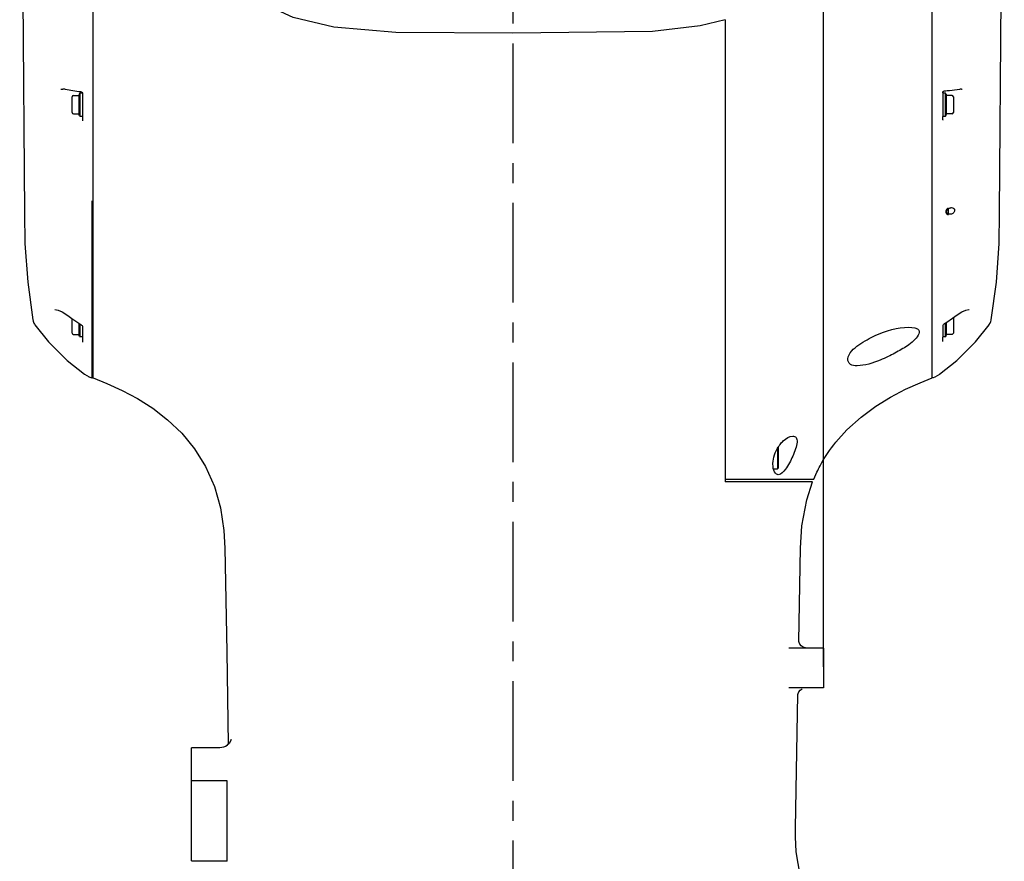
# Model space of a CAD drawing. Header units: millimetres. Extents: x 7426 to 8300, y 124 to 421.
# Tile 78 of 130: x 8085 to 8103, y 254 to 270. Entities that reach past the tile are written whole.
import ezdxf

# ---------------------------------------------------------------- set-up
doc = ezdxf.new("R2010")
doc.units = ezdxf.units.MM
doc.linetypes.add('BANKLINE1', pattern=[5.5, 4, -1.5])
doc.linetypes.add('CENTER', pattern=[0.6, 0.375, -0.075, 0.075, -0.075])
for name, color, linetype in [('00_COMPONENTS', 7, 'BANKLINE1'), ('DIM', 7, 'Continuous'), ('外形图', 7, 'Continuous')]:
    doc.layers.add(name, color=color, linetype=linetype)
doc.styles.add('微软雅黑', font='msyh.ttc')
doc.dimstyles.new('尺寸标注_1_20比例', dxfattribs={"dimtxt": 2.1, "dimasz": 1.7, "dimexe": 0.5, "dimexo": 0.4, "dimgap": 0.5, "dimtad": 1, "dimdec": 1, "dimlfac": 20, "dimdsep": 46, "dimtxsty": '微软雅黑', "dimcen": 0.09, "dimadec": 0, "dimazin": 0, "dimtp": 0.01, "dimtm": 0.01, "dimtfac": 1, "dimtdec": 1, "dimtofl": 0, "dimtmove": 0, "dimatfit": 3, "dimfxl": 1, "dimtolj": 1, "dimarcsym": 0})

# ---------------------------------------------------------------- blocks, each defined once
blk = doc.blocks.new('*D1523')
at = {"layer": 'Defpoints', "color": 0}
for p in [(8093.947, 287.402), (8093.947, 281.219), (8099.797, 257.093)]:
    blk.add_point(p, dxfattribs=at)
at = {"layer": 'DIM', "color": 0, "linetype": 'ByBlock', "lineweight": -2, "ltscale": 20}
for p, q in [((8093.947, 281.619), (8093.947, 287.902)), ((8099.797, 257.493), (8099.797, 287.902)), ((8092.247, 287.402), (8090.547, 287.402)), ((8099.797, 287.402), (8093.947, 287.402)), ((8101.497, 287.402), (8103.197, 287.402))]:
    blk.add_line(p, q, dxfattribs=at)
at = {"layer": 'DIM', "color": 0}
for points in [[(8092.247, 287.118), (8092.247, 287.685), (8093.947, 287.402)], [(8101.497, 287.685), (8101.497, 287.118), (8099.797, 287.402)]]:
    blk.add_solid(points, dxfattribs=at)
at = {"layer": 'DIM', "color": 0, "insert": (8096.887, 288.975), "char_height": 2.1, "attachment_point": 5, "style": '微软雅黑'}
blk.add_mtext('\\A1;\\A1;117', dxfattribs=at)

msp = doc.modelspace()

# ---------------------------------------------------------------- linework, layer by layer
at = {"layer": '00_COMPONENTS', "linetype": 'CENTER', "ltscale": 5}
msp.add_line((8093.9469, 281.2188), (8093.9469, 221.4993), dxfattribs=at)
at = {"layer": '外形图', "linetype": 'Continuous'}
for p, q in [((8086.0468, 262.9276), (8086.0468, 282.4188)), ((8101.847, 262.9278), (8101.847, 282.4188)), ((8084.6642, 278.2804), (8084.7534, 266.0322)), ((8103.1153, 266.0325), (8103.2034, 278.1274)), ((8097.9469, 269.6673), (8097.9469, 260.9685)), ((8085.4404, 268.3612), (8085.4735, 268.3617)), ((8085.7932, 268.2788), (8085.7795, 268.2411)), ((8085.7968, 268.2886), (8085.7968, 267.8486)), ((8085.7968, 268.2886), (8085.8458, 268.2886)), ((8085.8124, 268.3133), (8085.8173, 268.3126)), ((8085.8173, 268.3126), (8085.8226, 268.3119)), ((8085.8452, 268.292), (8085.8468, 268.2832)), ((8085.8468, 268.2832), (8085.8468, 267.777)), ((8102.047, 268.2911), (8102.047, 268.2996)), ((8102.047, 268.2911), (8102.047, 267.8465)), ((8102.047, 268.2886), (8102.097, 268.2886)), ((8102.0652, 268.3253), (8102.0711, 268.3269)), ((8102.0711, 268.3269), (8102.081, 268.3279)), ((8102.097, 267.8486), (8102.097, 268.2886)), ((8102.1006, 268.2788), (8102.1143, 268.2411)), ((8102.3951, 268.3608), (8102.4119, 268.361)), ((8085.6493, 267.9211), (8085.6493, 268.2161)), ((8085.6743, 268.2411), (8085.7795, 268.2411)), ((8085.7795, 268.2411), (8085.7795, 267.8961)), ((8102.2195, 268.2411), (8102.1143, 268.2411)), ((8102.1143, 267.8961), (8102.1143, 268.2411)), ((8102.2445, 268.2161), (8102.2445, 267.9211)), ((8085.6743, 267.8961), (8085.7795, 267.8961)), ((8085.7932, 267.8585), (8085.7795, 267.8961)), ((8102.1006, 267.8585), (8102.1143, 267.8961)), ((8102.2195, 267.8961), (8102.1143, 267.8961)), ((8085.8468, 267.8486), (8085.7968, 267.8486)), ((8102.097, 267.8486), (8102.047, 267.8486)), ((8102.047, 267.7925), (8102.047, 267.8465)), ((8086.0218, 266.2579), (8086.0218, 263.0054)), ((8102.147, 266.1088), (8102.147, 266.1238)), ((8102.147, 266.1077), (8102.147, 266.0139)), ((8102.147, 265.9979), (8102.147, 266.0128)), ((8085.3266, 264.2167), (8085.3269, 264.2167)), ((8102.5411, 264.2158), (8102.5413, 264.2158)), ((8085.6493, 263.7711), (8085.6493, 264.0442)), ((8102.2445, 264.0616), (8102.2445, 263.7711)), ((8085.7613, 263.9676), (8085.8151, 263.9327)), ((8085.7795, 263.9558), (8085.7795, 263.7461)), ((8085.7968, 263.9446), (8085.7968, 263.6986)), ((8085.8462, 263.8989), (8085.8468, 263.8963)), ((8085.8468, 263.8963), (8085.8468, 263.5988)), ((8102.047, 263.9186), (8102.047, 263.6961)), ((8102.0696, 263.9417), (8102.0787, 263.9484)), ((8102.0787, 263.9484), (8102.1183, 263.9743)), ((8102.097, 263.6986), (8102.097, 263.9604)), ((8102.1143, 263.7461), (8102.1143, 263.9717)), ((8085.6743, 263.7461), (8085.7795, 263.7461)), ((8085.7932, 263.7084), (8085.7795, 263.7461)), ((8085.8468, 263.6986), (8085.7968, 263.6986)), ((8102.097, 263.6986), (8102.047, 263.6986)), ((8102.047, 263.6132), (8102.047, 263.6961)), ((8102.1006, 263.7084), (8102.1143, 263.7461)), ((8102.2195, 263.7461), (8102.1143, 263.7461)), ((8085.8815, 262.9969), (8085.9693, 262.9486)), ((8085.9692, 262.9486), (8086.0218, 262.9274)), ((8086.0218, 263.0054), (8086.0218, 262.9274)), ((8086.0218, 262.9274), (8086.0318, 262.9274)), ((8101.8676, 262.9359), (8101.8995, 262.9488)), ((8101.8995, 262.9488), (8101.9873, 262.9971)), ((8098.9344, 261.6016), (8098.9344, 261.2185)), ((8098.9469, 261.6214), (8098.9469, 261.231)), ((8098.8582, 261.2185), (8098.9344, 261.2185)), ((8098.9469, 261.231), (8098.9344, 261.2185)), ((8099.615, 261.0185), (8099.6749, 261.1523)), ((8097.9469, 261.0185), (8099.6149, 261.0185)), ((8099.5946, 260.9685), (8097.9469, 260.9685)), ((8088.5286, 259.7207), (8088.5627, 257.7707)), ((8099.3346, 257.9751), (8099.3652, 259.7209)), ((8099.3347, 257.9683), (8099.3339, 257.9751)), ((8088.5627, 257.7707), (8088.5925, 256.036)), ((8099.7969, 257.8435), (8099.1435, 257.8435)), ((8099.7969, 257.8435), (8099.7969, 257.0935)), ((8099.7969, 257.0935), (8099.147, 257.0935)), ((8099.274, 254.4532), (8099.3174, 256.9708)), ((8099.3169, 256.9699), (8099.3214, 256.989)), ((8099.3619, 257.0533), (8099.3987, 257.0785)), ((8088.4306, 255.9685), (8087.8968, 255.9685)), ((8087.8968, 253.8406), (8087.8968, 255.9685)), ((8088.5718, 256.0169), (8088.5718, 256.0115)), ((8088.5718, 255.3421), (8087.8968, 255.3421)), ((8088.5718, 253.8306), (8088.5718, 255.3421)), ((8087.8968, 253.8406), (8088.5718, 253.8406))]:
    msp.add_line(p, q, dxfattribs=at)
for points in [[(8093.9469, 269.4123), (8091.7449, 269.4266), (8090.5805, 269.5248), (8089.8154, 269.7103), (8089.253, 269.9674), (8088.8242, 270.2808), (8088.5174, 270.6277), (8088.2977, 271.029), (8088.1583, 271.5115)], [(8097.9469, 269.6674), (8097.4764, 269.5528), (8096.5818, 269.4477), (8093.9469, 269.4123)], [(8085.8226, 268.3119), (8085.8289, 268.3099), (8085.8341, 268.3068), (8085.8385, 268.3029), (8085.8422, 268.2982), (8085.8452, 268.292)], [(8102.047, 268.2996), (8102.0483, 268.3077), (8102.0515, 268.3143), (8102.0555, 268.3191), (8102.06, 268.3227), (8102.0652, 268.3253)], [(8085.8468, 267.777), (8085.8455, 267.7693), (8085.8438, 267.7657)], [(8084.7534, 266.032), (8084.7637, 265.4575), (8084.8148, 264.7297), (8084.9137, 264.0186)], [(8102.955, 264.0188), (8103.054, 264.7299), (8103.105, 265.4577), (8103.1153, 266.0322)], [(8085.3269, 264.2167), (8085.3882, 264.2026), (8085.4645, 264.1671), (8085.5533, 264.1124), (8085.5986, 264.0805)], [(8102.27, 264.08), (8102.3134, 264.1106), (8102.4056, 264.1673), (8102.4798, 264.2017), (8102.5357, 264.2155), (8102.541, 264.2158)], [(8084.9137, 264.0185), (8084.9152, 264.0101), (8084.9195, 263.9927), (8084.9254, 263.9748), (8084.9333, 263.9569), (8084.943, 263.9391), (8084.9517, 263.926)], [(8085.5986, 264.0805), (8085.6454, 264.0468), (8085.7613, 263.9676)], [(8102.1183, 263.9743), (8102.2258, 264.0481), (8102.27, 264.08)], [(8102.9171, 263.9263), (8102.9209, 263.9319), (8102.9369, 263.96), (8102.9479, 263.9882), (8102.9546, 264.016), (8102.955, 264.0188)], [(8084.9517, 263.926), (8085.2079, 263.6042), (8085.5612, 263.2514), (8085.8825, 262.9961)], [(8085.8151, 263.9327), (8085.8288, 263.9222), (8085.8394, 263.9107), (8085.8454, 263.9009), (8085.8462, 263.8989)], [(8101.9862, 262.9964), (8102.3075, 263.2516), (8102.6608, 263.6044), (8102.9171, 263.9263)], [(8102.047, 263.9116), (8102.0475, 263.9141), (8102.0513, 263.9218), (8102.0588, 263.9315), (8102.0696, 263.9417)], [(8086.0468, 262.9276), (8086.3066, 262.8221), (8086.5923, 262.6922), (8086.8816, 262.5374), (8087.1694, 262.3545), (8087.4502, 262.1389), (8087.7164, 261.8857), (8087.9583, 261.5919), (8088.1659, 261.2576), (8088.3304, 260.8859), (8088.4458, 260.4829), (8088.5106, 260.0562), (8088.5286, 259.7209)], [(8100.0324, 261.719), (8100.2412, 261.9518), (8100.5057, 262.1904), (8100.7818, 262.3937), (8101.0626, 262.5663), (8101.3434, 262.7126), (8101.6193, 262.8355), (8101.847, 262.9276)], [(8099.3652, 259.7209), (8099.3922, 260.1432), (8099.4839, 260.6322), (8099.5947, 260.9685)], [(8099.3806, 257.8831), (8099.3544, 257.9149), (8099.34, 257.9463), (8099.3347, 257.9683)], [(8099.482, 257.8435), (8099.4632, 257.8447), (8099.4175, 257.8581), (8099.3806, 257.8831)], [(8099.3168, 256.9708), (8099.3165, 256.9668), (8099.3169, 256.9699)], [(8099.3214, 256.989), (8099.3357, 257.0211), (8099.3619, 257.0533)], [(8088.6471, 256.1122), (8088.6487, 256.1213), (8088.6481, 256.1197), (8088.6366, 256.0927), (8088.6053, 256.0477), (8088.5718, 256.017)], [(8099.8469, 252.8434), (8099.8202, 252.8707), (8099.731, 252.9684), (8099.6491, 253.0691), (8099.5768, 253.1701), (8099.5138, 253.2713), (8099.4594, 253.3731), (8099.4133, 253.4758), (8099.3749, 253.5792), (8099.3439, 253.6825), (8099.3195, 253.787), (8099.3005, 253.8961), (8099.2865, 254.0138), (8099.2774, 254.1454), (8099.2735, 254.2915), (8099.274, 254.4532)]]:
    msp.add_lwpolyline(points, dxfattribs=at)
for centre, radius, start, end in [((8085.4597, 267.9785), 0.3834, 82.63741, 87.94924), ((8085.4563, 267.9493), 0.4128, 81.16592, 82.68258), ((8087.665, 281.6703), 13.4849, 260.84575, 262.10339), ((8085.8073, 268.2736), 0.015, 134.44366, 160), ((8099.8161, 290.6968), 22.4834, 275.78156, 276.00805), ((8102.0865, 268.2736), 0.015, 20, 45.55634), ((8100.0641, 288.3626), 20.136, 276.00165, 276.5656), ((8102.4096, 267.971), 0.3901, 94.7892, 96.35476), ((8102.4081, 267.9892), 0.3718, 92.01346, 94.79852), ((8085.6743, 268.2161), 0.025, 90, 180), ((8102.2195, 268.2161), 0.025, 0, 90), ((8085.6743, 267.9211), 0.025, 180, 270), ((8102.2195, 267.9211), 0.025, 270, 0), ((8085.8073, 267.8636), 0.015, 200, 225.55634), ((8102.0865, 267.8636), 0.015, 314.44366, 340), ((8085.6743, 263.7711), 0.025, 180, 270), ((8085.8073, 263.7136), 0.015, 200, 225.55634), ((8102.0865, 263.7136), 0.015, 314.44366, 340), ((8102.2195, 263.7711), 0.025, 270, 0), ((8086.0318, 262.9424), 0.015, 270, 318.91109), ((8101.862, 262.9498), 0.015, 255.39523, 291.92326), ((8099.4671, 261.2968), 0.6163, 141.94994, 147.88613)]:
    msp.add_arc(centre, radius, start, end, dxfattribs=at)
for points, knots in [([(8102.0485, 267.7844), (8102.048, 267.7856), (8102.0472, 267.7883), (8102.047, 267.7911), (8102.047, 267.7925)], [0, 0, 0, 0, 0.4810954, 1, 1, 1, 1]), ([(8102.0544, 267.7762), (8102.0531, 267.7772), (8102.0508, 267.7798), (8102.0491, 267.7828), (8102.0485, 267.7844)], [0, 0, 0, 0, 0.490765, 1, 1, 1, 1]), ([(8102.1172, 266.0564), (8102.1172, 266.0602), (8102.1184, 266.0681), (8102.1213, 266.0755), (8102.1231, 266.0791)], [0, 0, 0, 0, 0.4872572, 1, 1, 1, 1]), ([(8102.1226, 266.0358), (8102.1209, 266.0389), (8102.1182, 266.0456), (8102.1172, 266.0528), (8102.1172, 266.0564)], [0, 0, 0, 0, 0.4974805, 1, 1, 1, 1]), ([(8102.1231, 266.0791), (8102.1249, 266.0829), (8102.1292, 266.0901), (8102.1343, 266.0967), (8102.1371, 266.0998)], [0, 0, 0, 0, 0.503491, 1, 1, 1, 1]), ([(8102.2102, 266.1311), (8102.2259, 266.1311), (8102.2639, 266.1219), (8102.2793, 266.0392), (8102.2142, 266.0061), (8102.1796, 266.0061)], [0, 0, 0, 0, 0.2286068, 0.4936736, 1, 1, 1, 1]), ([(8102.1827, 266.1277), (8102.1872, 266.1289), (8102.1964, 266.1306), (8102.2057, 266.1311), (8102.2102, 266.1311)], [0, 0, 0, 0, 0.5081567, 1, 1, 1, 1]), ([(8100.2574, 263.2851), (8100.27, 263.3966), (8100.4735, 263.5698), (8100.8514, 263.7772), (8101.191, 263.8811), (8101.4085, 263.8811)], [0, 0, 0, 0, 0.2503932, 0.514593, 1, 1, 1, 1]), ([(8101.4085, 263.8811), (8101.4743, 263.8811), (8101.683, 263.8496), (8101.4723, 263.5783), (8101.2719, 263.4659), (8101.1017, 263.3684), (8101.0172, 263.3281)], [0, 0, 0, 0, 0.2007439, 0.4252122, 0.7142953, 1, 1, 1, 1]), ([(8100.4305, 263.1561), (8100.3882, 263.1561), (8100.299, 263.1575), (8100.2531, 263.2474), (8100.2574, 263.2851)], [0, 0, 0, 0, 0.5274185, 1, 1, 1, 1]), ([(8101.0172, 263.3281), (8100.9675, 263.3043), (8100.7806, 263.2241), (8100.5798, 263.1561), (8100.4305, 263.1561)], [0, 0, 0, 0, 0.269596, 1, 1, 1, 1]), ([(8099.2202, 261.831), (8099.2426, 261.831), (8099.299, 261.8079), (8099.3062, 261.7012), (8099.2753, 261.5857), (8099.2038, 261.4084), (8099.1165, 261.2435), (8099.0029, 261.106), (8098.947, 261.106)], [0, 0, 0, 0, 0.076061, 0.174285, 0.3214583, 0.4926541, 0.8101488, 1, 1, 1, 1]), ([(8098.9818, 261.6766), (8098.9999, 261.6997), (8099.0637, 261.7691), (8099.1534, 261.831), (8099.2202, 261.831)], [0, 0, 0, 0, 0.30485, 1, 1, 1, 1]), ([(8098.8543, 261.225), (8098.8485, 261.2554), (8098.8412, 261.3943), (8098.8881, 261.5336), (8098.9451, 261.6244)], [0, 0, 0, 0, 0.223719, 1, 1, 1, 1]), ([(8099.6749, 261.1523), (8099.6944, 261.1932), (8099.793, 261.394), (8099.9204, 261.5802), (8100.0324, 261.719)], [0, 0, 0, 0, 0.2025943, 1, 1, 1, 1]), ([(8098.947, 261.106), (8098.9367, 261.106), (8098.8829, 261.1205), (8098.8622, 261.1831), (8098.8543, 261.225)], [0, 0, 0, 0, 0.1938552, 1, 1, 1, 1])]:
    msp.add_open_spline(points, degree=3, knots=knots, dxfattribs=at)
for points in [[(8102.147, 266.1238), (8102.1384, 266.1184), (8102.123, 266.106), (8102.1055, 266.0811), (8102.0989, 266.0535), (8102.1053, 266.0277), (8102.1223, 266.0086), (8102.1381, 266.0006), (8102.147, 265.9979)], [(8102.1371, 266.0998), (8102.1489, 266.1132), (8102.1654, 266.1233), (8102.1827, 266.1277)], [(8102.1796, 266.0061), (8102.1581, 266.0061), (8102.1326, 266.0169), (8102.1226, 266.0358)], [(8088.5718, 256.0115), (8088.531, 255.984), (8088.4798, 255.9685), (8088.4306, 255.9685)]]:
    msp.add_open_spline(points, degree=3, dxfattribs=at)

# ---------------------------------------------------------------- dimensions: what is measured, and where the dimension line sits
at = {"layer": 'DIM', "linetype": 'ByBlock', "ltscale": 20}
dim = msp.add_linear_dim(base=(8093.9469, 287.4017), p1=(8099.7969, 257.0935), p2=(8093.9469, 281.2188), text='\\A1;117', dimstyle='尺寸标注_1_20比例', dxfattribs=at)
dim.commit()
dim.dimension.update_dxf_attribs({"geometry": '*D1523', "text_midpoint": (8096.8874, 287.4017), "dimtype": 160})

doc.saveas('drawing.dxf')
